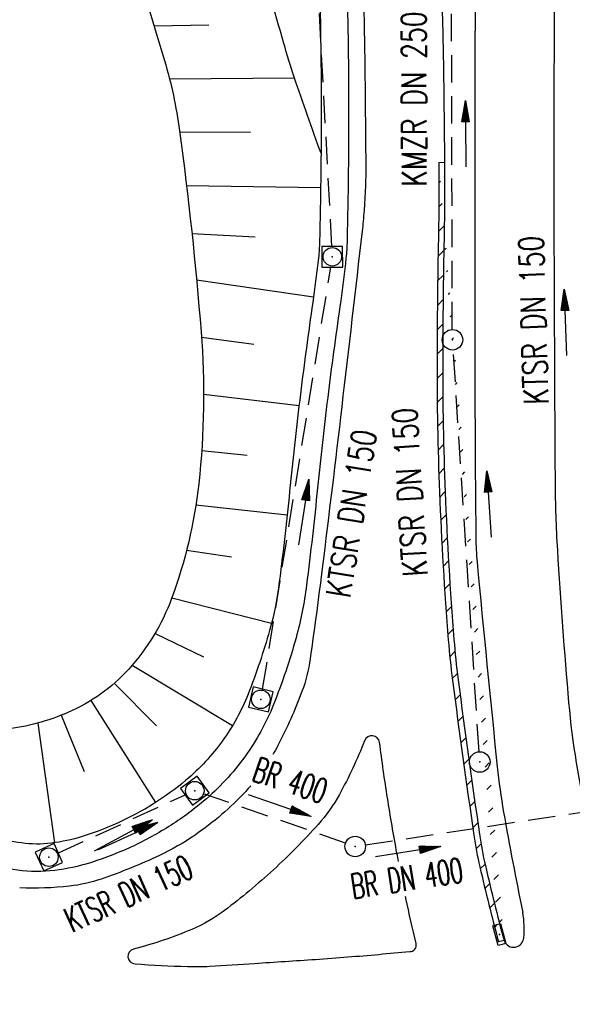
# Model space of a CAD drawing. Extents: x 0 to 1135, y 0 to 594.
# Tile 13 of 153: x 238 to 278, y 115 to 187. Entities that reach past the tile are written whole.
import ezdxf
from ezdxf.enums import TextEntityAlignment as Align

# ---------------------------------------------------------------- set-up
doc = ezdxf.new("R2010")
doc.units = 0
doc.header["$LTSCALE"] = 2
doc.header["$MEASUREMENT"] = 0
doc.linetypes.add('AUSGEZOGEN', pattern=[0])
doc.linetypes.add('GESTRICH-X2', pattern=[1.5, 1, -0.5])
doc.layers.get('0').update_dxf_attribs({"color": 8, "linetype": 'AUSGEZOGEN'})
for name, color, linetype in [('BOESCHG', 8, 'AUSGEZOGEN'), ('DURCHL', 200, 'GESTRICH-X2'), ('FBRTOP', 8, 'AUSGEZOGEN'), ('KANAL', 200, 'GESTRICH-X2'), ('MULDE', 8, 'AUSGEZOGEN'), ('PFEIL', 200, 'CONTINUOUS'), ('PFEILTOP', 8, 'AUSGEZOGEN'), ('SCHLITZRINNE', 200, 'AUSGEZOGEN'), ('SCHSYMBOL', 200, 'AUSGEZOGEN'), ('SIGNATUR', 8, 'AUSGEZOGEN'), ('TEXTO', 200, 'CONTINUOUS')]:
    doc.layers.add(name, color=color, linetype=linetype)
doc.styles.add('ROMANS', font='romans.shx', dxfattribs={"width": 0.8})

# ---------------------------------------------------------------- blocks, each defined once
blk = doc.blocks.new('30')
at = {"color": 0}
for p, q in [((-0.75, -0.289999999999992), (-0.75, 0.2927511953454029)), ((-0.75, 0.2927511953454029), (0.7528554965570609, 0.2927511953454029)), ((0.7528554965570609, 0.2927511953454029), (0.7528554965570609, -0.289999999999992)), ((0.7528554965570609, -0.289999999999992), (-0.75, -0.289999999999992))]:
    blk.add_line(p, q, dxfattribs=at)
blk.add_point((0, 0), dxfattribs=at)
blk = doc.blocks.new('GST')
at = {"color": 0}
blk.add_circle((0, 0), 0.75, dxfattribs=at)
blk.add_point((0, 0), dxfattribs=at)
blk = doc.blocks.new('10')
blk.add_blockref('GST', (0, 0))
blk = doc.blocks.new('20')
blk.add_lwpolyline([(-0.7540238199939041, -0.7510624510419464), (0.7541923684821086, -0.7510624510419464), (0.7541923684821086, 0.7497802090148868), (-0.7540238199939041, 0.7497802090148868)], close=True)
blk.add_circle((0, 0), 0.6755038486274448)
blk.add_point((0, 0))
blk = doc.blocks.new('PFEIL2')
at = {"color": 0}
for p, q in [((0.8796887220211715, 0.0024565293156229), (-2.401395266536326, -0.0115320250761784)), ((0.8808543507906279, -0.2709205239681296), (0.8785230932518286, 0.2758335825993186)), ((0.8785230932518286, 0.2758335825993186), (2.42908935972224, 0.0090619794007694)), ((0.9110887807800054, 0.2702307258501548), (0.878570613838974, 0.2646884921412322)), ((0.9651190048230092, 0.2609349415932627), (0.8786494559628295, 0.2461975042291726)), ((1.019149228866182, 0.2516391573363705), (0.8787282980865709, 0.2277065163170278)), ((1.073179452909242, 0.24234337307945), (0.8788071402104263, 0.2092155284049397)), ((1.127209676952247, 0.2330475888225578), (0.8788859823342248, 0.1907245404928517)), ((1.18123990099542, 0.2237518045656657), (0.8789648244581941, 0.1722335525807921)), ((1.235270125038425, 0.2144560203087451), (0.8790436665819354, 0.1537425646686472)), ((1.289300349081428, 0.2051602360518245), (0.8791225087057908, 0.1352515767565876)), ((1.34333057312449, 0.195864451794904), (0.8792013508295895, 0.1167605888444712)), ((1.397360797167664, 0.1865686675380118), (0.8792801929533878, 0.0982696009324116)), ((1.451391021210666, 0.1772728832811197), (0.8793590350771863, 0.0797786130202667)), ((1.505421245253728, 0.1679770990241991), (0.8794378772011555, 0.0612876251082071)), ((1.559451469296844, 0.1586813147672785), (0.8795167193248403, 0.0427966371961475)), ((1.613481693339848, 0.1493855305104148), (0.8795955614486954, 0.024305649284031)), ((1.66751191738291, 0.140089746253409), (0.8796744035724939, 0.005814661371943)), ((1.721542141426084, 0.1307939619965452), (0.8797532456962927, -0.0126763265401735)), ((1.775572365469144, 0.1214981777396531), (0.8798320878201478, -0.0311673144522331)), ((1.82960258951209, 0.1122023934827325), (0.8799109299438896, -0.0496583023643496)), ((1.883632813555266, 0.1029066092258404), (0.8799897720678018, -0.0681492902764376)), ((1.937663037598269, 0.0936108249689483), (0.8800686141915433, -0.08664027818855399)), ((1.991693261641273, 0.0843150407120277), (0.8801474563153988, -0.105131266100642)), ((2.045723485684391, 0.0750192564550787), (0.8802262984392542, -0.1236222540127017)), ((2.099753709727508, 0.0657234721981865), (0.8803051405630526, -0.1421132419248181)), ((2.153783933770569, 0.056427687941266), (0.8803839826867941, -0.1606042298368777)), ((2.207814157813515, 0.0471319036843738), (0.8804628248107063, -0.1790952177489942)), ((2.26184438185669, 0.0378361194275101), (0.8805416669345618, -0.1975862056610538)), ((2.315874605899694, 0.0285403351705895), (0.8806205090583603, -0.2160771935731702)), ((2.36990482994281, 0.0192445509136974), (0.8806993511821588, -0.2345681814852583)), ((2.423935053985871, 0.009948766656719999), (0.8807781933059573, -0.2530591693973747)), ((2.42908935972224, 0.0090619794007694), (0.8808543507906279, -0.2709205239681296))]:
    blk.add_line(p, q, dxfattribs=at)

msp = doc.modelspace()

# ---------------------------------------------------------------- hatches: boundary and pattern name
at = {"layer": 'SCHLITZRINNE'}
h = msp.add_hatch(dxfattribs=at)
h.set_pattern_fill('ANSI31', color=256, scale=10, style=0)
h.set_pattern_definition([(45, (0, 0), (-0.8838834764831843, 0.8838834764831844), [])])
edge = h.paths.add_edge_path()
edge.add_arc((73.49701239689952, 174.7466312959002), 195.0632848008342, -1.1604249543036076, 0.46816535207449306, ccw=False)
edge.add_arc((765.6291727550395, 160.7267980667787), 497.2108539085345, 178.8395750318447, 179.8611299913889)
edge.add_arc((494.6581439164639, 161.3835623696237), 226.2390291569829, 179.8611299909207, 182.3026354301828)
edge.add_arc((551.6060943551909, 163.6734519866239), 283.2329994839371, 182.3026354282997, 184.4842740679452)
edge.add_arc((325.8609806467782, 145.9692687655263), 56.79471988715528, 184.4842740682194, 187.4748417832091)
edge.add_arc((1104.849370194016, 248.1770785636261), 842.4596277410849, 187.4748417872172, 188.2485996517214)
edge.add_arc((299.2204898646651, 131.3865541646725), 28.40931024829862, 188.2485996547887, 193.0159019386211)
edge.add_arc((430.5253546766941, 161.7390581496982), 163.176672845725, 193.0159019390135, 194.9925714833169)
edge.add_arc((73.49701239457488, 174.746631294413), 195.4773016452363, -1.1604249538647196, 0.46816535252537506, ccw=False)
edge.add_arc((765.6291727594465, 160.7267980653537), 496.7968370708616, 178.8395750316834, 179.8611299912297)
edge.add_arc((494.6581439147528, 161.3835623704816), 225.8250123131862, 179.8611299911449, 182.3026354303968)
edge.add_arc((551.6060943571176, 163.6734519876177), 282.8189826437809, 182.3026354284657, 184.4842740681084)
edge.add_arc((325.8609806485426, 145.9692687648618), 56.38070304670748, 184.4842740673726, 187.4748417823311)
edge.add_arc((1104.849370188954, 248.1770785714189), 842.0456108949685, 187.4748417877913, 188.2485996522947)
edge.add_arc((299.2204898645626, 131.3865541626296), 27.99529340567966, 188.2485996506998, 193.0159019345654)
edge.add_arc((430.5253546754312, 161.7390581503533), 162.7626560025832, 193.0159019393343, 194.9925714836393)

# ---------------------------------------------------------------- linework, layer by layer
at = {"layer": 'BOESCHG'}
for p, q in [((247.8056167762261, 186.2899010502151), (251.7948993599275, 186.3633243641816)), ((247.8056167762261, 186.2899010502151), (251.7948993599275, 186.3633243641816)), ((248.9253534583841, 182.435275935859), (258.035841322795, 182.4995659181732)), ((248.9253534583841, 182.435275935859), (258.035841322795, 182.4995659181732)), ((249.6695549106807, 178.5574698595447), (254.8238388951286, 178.5353583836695)), ((249.6695549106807, 178.5574698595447), (254.8238388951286, 178.5353583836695)), ((250.1658038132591, 174.6542002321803), (259.939806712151, 174.5134370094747)), ((250.1658038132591, 174.6542002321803), (259.939806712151, 174.5134370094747)), ((250.5616174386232, 171.1537858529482), (255.1667312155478, 170.9162510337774)), ((250.5616174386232, 171.1537858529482), (255.1667312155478, 170.9162510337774)), ((250.8998526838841, 167.7737721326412), (259.4225084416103, 166.5398718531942)), ((250.8998526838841, 167.7737721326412), (259.4225084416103, 166.5398718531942)), ((251.2576218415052, 163.5936604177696), (255.0645149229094, 163.0858552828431)), ((251.2576218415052, 163.5936604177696), (255.0645149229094, 163.0858552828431)), ((251.4115825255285, 159.4517462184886), (258.365390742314, 158.6102222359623)), ((251.4115825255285, 159.4517462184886), (258.365390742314, 158.6102222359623)), ((251.274343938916, 155.3438374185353), (254.5936922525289, 154.9898838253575)), ((251.274343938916, 155.3438374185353), (254.5936922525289, 154.9898838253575)), ((250.8518535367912, 151.3746037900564), (257.5004374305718, 150.6572748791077)), ((250.8518535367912, 151.3746037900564), (257.5004374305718, 150.6572748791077)), ((250.1757222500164, 148.0714191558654), (253.4452259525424, 147.5998026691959)), ((250.1757222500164, 148.0714191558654), (253.4452259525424, 147.5998026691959)), ((249.0941413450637, 144.589648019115), (256.3583557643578, 142.7458836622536)), ((249.0941413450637, 144.589648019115), (256.3583557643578, 142.7458836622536)), ((247.8718237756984, 142.0067315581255), (251.4112671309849, 140.2882780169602)), ((247.8718237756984, 142.0067315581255), (251.4112671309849, 140.2882780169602)), ((246.2065685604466, 139.6912618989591), (253.5211163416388, 135.2910519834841)), ((246.2065685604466, 139.6912618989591), (253.5211163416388, 135.2910519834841)), ((244.9013277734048, 138.3748329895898), (247.9770103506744, 135.2655741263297)), ((244.9013277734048, 138.3748329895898), (247.9770103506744, 135.2655741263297)), ((243.1985196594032, 137.1160795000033), (247.9173851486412, 129.6839772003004)), ((243.1985196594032, 137.1160795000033), (247.9173851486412, 129.6839772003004)), ((241.0282011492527, 136.0360527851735), (242.6985187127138, 131.9424441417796)), ((241.0282011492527, 136.0360527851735), (242.6985187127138, 131.9424441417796)), ((239.3303092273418, 135.4712819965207), (240.5339473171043, 126.7473727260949)), ((239.3303092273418, 135.4712819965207), (240.5339473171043, 126.7473727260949))]:
    msp.add_line(p, q, dxfattribs=at)
for points in [[(244.9573121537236, 241.3937967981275, -0.02422224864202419), (244.6985541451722, 240.2312778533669, -0.01375340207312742), (242.7848784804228, 233.9324718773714, 0.02627514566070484), (241.8655682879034, 230.6097351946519, 0.0006881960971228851), (241.0751357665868, 227.0075167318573, 0.0004297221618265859), (239.8221671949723, 221.2357827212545, 0.001924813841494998), (238.6448763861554, 215.6867392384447, 0.01742207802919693), (238.5385869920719, 215.0689161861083, 0.1107283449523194), (238.60298253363, 214.313397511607, 0.006936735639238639), (242.3583528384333, 202.960653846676, 0.0005923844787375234), (243.6520668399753, 199.2385955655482, -0.0009504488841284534), (244.4567385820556, 196.9181711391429, -0.007371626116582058), (245.8366872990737, 192.714057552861, -0.003489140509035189), (248.5584328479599, 183.7710332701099, -0.03860739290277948), (249.6575626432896, 178.6464696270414, -0.01370506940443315), (251.2278311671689, 163.9852358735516, -0.04739158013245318), (251.0571268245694, 152.9186777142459, -0.06106094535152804), (249.0782211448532, 144.5464940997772, -0.09636592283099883), (245.9533878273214, 139.4062092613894, -0.1065485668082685), (241.5167360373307, 136.2378668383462, -0.07199738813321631), (236.9767569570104, 135.0101674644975, -0.06949253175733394), (232.1067312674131, 135.0998144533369, -0.07614013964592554), (227.5312487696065, 136.6382932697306, 0.006209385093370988)], [(244.8310311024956, 240.7605365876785, -0.01109115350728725), (244.6985541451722, 240.2312778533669, -0.01375340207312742), (242.7848784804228, 233.9324718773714, 0.02627514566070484), (241.8655682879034, 230.6097351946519, 0.0006881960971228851), (241.0751357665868, 227.0075167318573, 0.0004297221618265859), (239.8221671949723, 221.2357827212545, 0.001924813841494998), (238.6448763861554, 215.6867392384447, 0.01742207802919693), (238.5385869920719, 215.0689161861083, 0.1107283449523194), (238.60298253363, 214.313397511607, 0.006936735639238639), (242.3583528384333, 202.960653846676, 0.0005923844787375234), (243.6520668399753, 199.2385955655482, -0.0009504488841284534), (244.4567385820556, 196.9181711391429, -0.007371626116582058), (245.8366872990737, 192.714057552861, -0.003489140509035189), (248.5584328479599, 183.7710332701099, -0.03860739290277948), (249.6575626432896, 178.6464696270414, -0.01370506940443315), (251.2278311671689, 163.9852358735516, -0.04739158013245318), (251.0571268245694, 152.9186777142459, -0.06106094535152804), (249.0782211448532, 144.5464940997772, -0.09636592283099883), (245.9533878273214, 139.4062092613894, -0.1065485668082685), (241.5167360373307, 136.2378668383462, -0.07199738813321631), (236.9767569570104, 135.0101674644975, -0.06949253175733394), (232.1067312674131, 135.0998144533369, -0.07614013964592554), (227.5312487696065, 136.6382932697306, 0.006209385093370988)], [(259.9673760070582, 176.9991660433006, -0.005531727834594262), (258.0212093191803, 182.5427558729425, -0.01258403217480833), (257.2544394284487, 185.0093282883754, -0.0006732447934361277), (255.262874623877, 192.071110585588, 0.001302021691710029), (254.2284898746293, 195.7213024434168, 0.002607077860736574), (253.4930729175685, 198.2412074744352, 0.004365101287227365), (253.0328928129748, 199.7399804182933, 0.1024646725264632), (252.562839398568, 200.5786541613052, 0.0537775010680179), (251.2304692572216, 201.8156126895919, 0.178307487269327), (250.128720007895, 202.1418978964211, -0.2622645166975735), (249.399357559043, 202.4924161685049, -0.0687492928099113), (249.0331819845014, 203.2087615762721, -0.05947689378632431), (248.8337038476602, 204.1159197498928, -0.006242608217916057), (248.6291955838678, 206.5118593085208, -0.006111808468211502), (248.4808355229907, 208.9634844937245, -0.001127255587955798), (248.2745970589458, 213.4473487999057, -0.0003788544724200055), (247.701139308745, 226.7905532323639, -0.005147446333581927), (247.4959655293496, 233.2204394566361, 0.002799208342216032), (247.3419936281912, 238.8793231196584, 0.06636806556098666)]]:
    msp.add_lwpolyline(points, format="xyb", dxfattribs=at)
at = {"layer": 'DURCHL'}
msp.add_line((263.1955078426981, 126.5874401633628), (281.0337488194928, 129.2976917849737), dxfattribs=at)
at = {"layer": 'FBRTOP'}
for points in [[(288.5413095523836, 103.1748122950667, -0.0142665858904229), (285.431264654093, 108.8888770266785, -0.03676632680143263), (284.4554542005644, 111.2201882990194, -0.01961856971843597), (279.4874563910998, 128.2606987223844, -0.03957483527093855), (278.0375242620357, 136.9501851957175, -0.006225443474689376), (277.2148032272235, 148.0812265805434, -0.01387193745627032), (277.0465796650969, 153.0881825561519, -0.0006231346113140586), (276.9671752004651, 170.3612675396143, -0.001282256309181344), (276.9605757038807, 178.7555183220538, -6.653956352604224e-06), (276.9929923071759, 196.8488890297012, -8.507420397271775e-05)], [(288.5413095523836, 103.1748122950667, -0.0142665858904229), (285.431264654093, 108.8888770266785, -0.03676632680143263), (284.4554542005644, 111.2201882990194, -0.01961856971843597), (279.4874563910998, 128.2606987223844, -0.03957483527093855), (278.0375242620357, 136.9501851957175, -0.006225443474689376), (277.2148032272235, 148.0812265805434, -0.01387193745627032), (277.0465796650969, 153.0881825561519, -0.0006231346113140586), (276.9671752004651, 170.3612675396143, -0.001282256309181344), (276.9605757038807, 178.7555183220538, -6.653956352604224e-06), (276.9929923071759, 196.8488890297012, -8.507420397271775e-05)], [(234.5853540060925, 271.6827901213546, -0.02144720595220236), (240.1388082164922, 265.3571506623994, -0.01896578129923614), (245.8203321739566, 257.7210267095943, -0.03231101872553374), (250.0055913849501, 250.69352681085, -0.02468812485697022), (254.3997646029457, 240.9371621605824, -0.01931596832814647), (257.6796170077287, 231.5211946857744, -0.02441526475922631), (259.6143626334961, 223.8719535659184, -0.01789481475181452), (261.7699386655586, 210.7755697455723, -0.02187687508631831), (262.6766238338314, 199.9550734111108, -0.001923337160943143), (262.9989185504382, 191.0074481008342, -0.003842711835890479), (263.108578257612, 186.5274101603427, -0.002810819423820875), (263.2256154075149, 176.0458205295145, -0.01468050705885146), (263.1778133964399, 174.0389788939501, -0.004035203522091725), (263.1038763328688, 172.8332403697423, -0.006153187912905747), (263.0392868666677, 172.0436632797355, -0.005275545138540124), (262.9627173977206, 171.3134559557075, -0.0003005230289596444), (261.4757510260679, 158.5111400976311, -0.002053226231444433), (260.0523918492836, 146.7402413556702, -0.003660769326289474), (259.178666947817, 140.14775705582, -0.0543661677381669), (258.5793157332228, 137.7779056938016, -0.03071604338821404), (256.8275083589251, 133.831303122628, -0.01220172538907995), (256.4669614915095, 133.1768834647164, -0.05613281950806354)], [(259.7168301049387, 242.9626789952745, -0.01839795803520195), (263.8966637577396, 230.4858056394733, -0.03531924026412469), (265.3660618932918, 223.7845142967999, -0.003870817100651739), (267.9966685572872, 204.7741148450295, -0.02192322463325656), (268.287596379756, 201.396538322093, -0.002470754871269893), (268.7568299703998, 188.7688709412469, -0.004901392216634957), (268.8994929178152, 182.4004493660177, -0.0003298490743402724), (268.9502249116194, 178.1501270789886, -0.0007761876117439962), (268.9677884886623, 176.3438638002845, -0.007106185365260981)], [(259.7168301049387, 242.9626789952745, -0.01839795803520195), (263.8966637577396, 230.4858056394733, -0.03531924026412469), (265.3660618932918, 223.7845142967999, -0.003870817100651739), (267.9966685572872, 204.7741148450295, -0.02192322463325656), (268.287596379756, 201.396538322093, -0.002470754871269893), (268.7568299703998, 188.7688709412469, -0.004901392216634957), (268.8994929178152, 182.4004493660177, -0.0003298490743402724), (268.9502249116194, 178.1501270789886, -0.0007761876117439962), (268.9677884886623, 176.3438638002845, -0.007106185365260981)], [(276.9957872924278, 198.264035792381, -1.382205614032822e-05), (277.0042410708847, 202.1546886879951, -2.48721467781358e-05)], [(276.9957872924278, 198.264035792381, -1.382205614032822e-05), (277.0042410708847, 202.1546886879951, -2.48721467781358e-05)], [(265.617572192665, 125.3703193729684, -0.00109253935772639), (265.5017196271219, 125.9846630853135, -0.007145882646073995), (264.8103126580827, 130.014588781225, -0.007145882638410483), (264.2343599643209, 134.062628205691)], [(254.8442333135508, 130.9008742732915, -0.008985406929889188), (254.4777940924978, 130.4903832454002, -0.05613281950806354), (250.7921072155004, 127.3101108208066, -0.04036604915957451), (248.1901998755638, 125.8235250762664, -0.02641490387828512), (243.9510235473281, 124.1028691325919, -0.05595325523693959), (241.6436213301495, 123.5845397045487, -0.03632381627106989), (238.009728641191, 123.4516112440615)], [(266.8891685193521, 119.4016456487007, -0.005879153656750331), (266.1567401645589, 122.6849970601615, -0.0002463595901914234), (266.1277353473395, 122.8229527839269, -0.007145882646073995)]]:
    msp.add_lwpolyline(points, format="xyb", dxfattribs=at)
at = {"layer": 'FBRTOP', "flags": 128}
for points in [[(272.7037771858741, 251.1624606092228, 0.005081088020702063), (272.1193386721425, 245.8768729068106, 0.01389231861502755), (271.9790491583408, 243.936637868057, 0.0008882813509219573), (271.453669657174, 231.6171530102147, 0.007165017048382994), (271.4131405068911, 230.0889195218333, 0.001217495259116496), (271.2881643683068, 217.2702971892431, 0.001206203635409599), (271.2247381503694, 204.3312168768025, 0.000144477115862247), (271.2114115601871, 198.275092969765, 4.754350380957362e-05), (271.1779816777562, 179.8714839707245, 0.00100958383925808), (271.184108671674, 159.2952803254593, 0.002015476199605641), (271.2495357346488, 148.9885110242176, 0.02073525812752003), (271.3423694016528, 147.1994603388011, 0.002477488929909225), (272.812686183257, 132.2845662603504, 0.01754018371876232), (273.2716816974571, 128.986785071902, 0.007830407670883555), (274.6728059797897, 121.6631789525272)], [(272.7037771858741, 251.1624606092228, 0.005081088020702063), (272.1193386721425, 245.8768729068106, 0.01389231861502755), (271.9790491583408, 243.936637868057, 0.0008882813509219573), (271.453669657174, 231.6171530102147, 0.007165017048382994), (271.4131405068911, 230.0889195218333, 0.001217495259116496), (271.2881643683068, 217.2702971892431, 0.001206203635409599), (271.2247381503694, 204.3312168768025, 0.000144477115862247), (271.2114115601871, 198.275092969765, 4.754350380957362e-05), (271.1779816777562, 179.8714839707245, 0.00100958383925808), (271.184108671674, 159.2952803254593, 0.002015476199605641), (271.2495357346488, 148.9885110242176, 0.02073525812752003), (271.3423694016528, 147.1994603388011, 0.002477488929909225), (272.812686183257, 132.2845662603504, 0.01754018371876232), (273.2716816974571, 128.986785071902, 0.007830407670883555), (274.6728059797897, 121.6631789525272)], [(263.1363819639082, 134.1829831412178, -0.03432942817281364), (261.3041042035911, 130.2701000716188, -0.05544691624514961), (259.7526232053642, 128.0846734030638, -0.02460271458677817), (256.5045776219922, 124.7837854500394, -0.02455531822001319), (252.9414121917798, 121.8118700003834, -0.06137434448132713), (250.5565661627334, 120.4353724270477, -0.03754889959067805), (246.3025818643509, 118.9981287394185)], [(263.1363819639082, 134.1829831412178, -0.03432942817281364), (261.3041042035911, 130.2701000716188, -0.05544691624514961), (259.7526232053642, 128.0846734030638, -0.02460271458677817), (256.5045776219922, 124.7837854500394, -0.02455531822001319), (252.9414121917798, 121.8118700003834, -0.06137434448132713), (250.5565661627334, 120.4353724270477, -0.03754889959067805), (246.3025818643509, 118.9981287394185)], [(246.4203603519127, 117.9199111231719, 0.009817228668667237), (250.2386180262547, 117.7271687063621, 0.0231312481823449), (251.8617218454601, 117.7522504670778, 0.0006159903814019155), (255.1219180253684, 117.9577119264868, 0.0004517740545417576), (259.5665607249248, 118.2473492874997, 0.004250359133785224), (261.9212331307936, 118.4230448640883, 0.002217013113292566), (266.430712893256, 118.8182363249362)], [(246.4203603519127, 117.9199111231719, 0.009817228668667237), (250.2386180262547, 117.7271687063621, 0.0231312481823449), (251.8617218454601, 117.7522504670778, 0.0006159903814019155), (255.1219180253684, 117.9577119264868, 0.0004517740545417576), (259.5665607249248, 118.2473492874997, 0.004250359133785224), (261.9212331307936, 118.4230448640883, 0.002217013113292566), (266.430712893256, 118.8182363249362)]]:
    msp.add_lwpolyline(points, format="xyb", dxfattribs=at)
at = {"layer": 'FBRTOP'}
for centre, radius, start, end in [((263.669476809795, 133.9778059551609), 0.5712160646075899, 8.539671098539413, 158.9493161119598), ((263.669476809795, 133.9778059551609), 0.5712160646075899, 8.539671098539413, 158.9493161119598), ((267.9154763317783, 120.4797702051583), 6.860172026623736, 354.5057321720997, 9.933452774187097), ((267.9154763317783, 120.4797702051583), 6.860172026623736, 354.5057321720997, 9.933452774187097), ((266.4547072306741, 119.2712178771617), 0.4536165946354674, 266.967888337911, 16.71005818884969), ((266.4547072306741, 119.2712178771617), 0.4536165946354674, 266.967888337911, 16.71005818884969), ((273.9890382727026, 119.8455512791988), 0.717871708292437, 197.1919854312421, 282.8881647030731), ((273.9890382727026, 119.8455512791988), 0.717871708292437, 197.1919854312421, 282.8881647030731), ((273.9773367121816, 119.8966915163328), 0.7703336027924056, 282.8881647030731, 354.5057321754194), ((273.9773367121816, 119.8966915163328), 0.7703336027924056, 282.8881647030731, 354.5057321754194), ((246.4467600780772, 118.4683364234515), 0.5490603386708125, 105.2238489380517, 267.2440618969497), ((246.4467600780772, 118.4683364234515), 0.5490603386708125, 105.2238489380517, 267.2440618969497)]:
    msp.add_arc(centre, radius, start, end, dxfattribs=at)
at = {"layer": 'KANAL'}
for p, q in [((260.7635804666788, 170.2049720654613), (258.3536400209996, 214.8607012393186)), ((269.5342280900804, 164.1636754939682), (269.469240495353, 192.6429151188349)), ((255.7151180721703, 137.9381719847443), (260.6767332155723, 168.7022802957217)), ((271.4838796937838, 133.3981700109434), (269.6061880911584, 162.6697733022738)), ((240.8290341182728, 126.0040482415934), (250.0794421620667, 130.2472687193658)), ((261.7630474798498, 126.7279581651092), (251.4759229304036, 130.3017339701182))]:
    msp.add_line(p, q, dxfattribs=at)
at = {"layer": 'MULDE'}
for points in [[(257.1752426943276, 229.8738315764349, -0.0007019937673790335), (258.4744859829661, 221.3270843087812, -0.001079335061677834), (259.3000637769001, 215.7628824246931, -6.792460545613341e-05), (260.44919292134, 207.8936896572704, -0.0004935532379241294), (260.6064017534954, 206.8086083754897, -0.02435686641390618), (261.6136764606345, 196.1461473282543, -0.01351844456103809), (261.9673023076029, 176.9819965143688, -0.003707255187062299), (261.8654249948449, 170.6149476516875, -0.01991668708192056), (261.7856270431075, 169.3548416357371, -0.01018684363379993), (261.4004836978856, 166.2506964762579, 0.004701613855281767), (260.5067009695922, 159.6412565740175, 0.006312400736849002), (259.7146561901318, 152.6233540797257, -0.006285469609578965), (258.9139372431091, 145.5251640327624, -0.03637749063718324), (258.145393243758, 141.68702125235, -0.02731925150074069), (256.5090649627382, 136.8302569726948, -0.06163061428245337), (254.4112484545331, 133.0147797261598, -0.06075671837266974), (251.4147947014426, 129.7800202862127, -0.03553844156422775), (248.8854297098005, 127.931122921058, -0.03338942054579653), (245.9644751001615, 126.3602984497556, -0.0358828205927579), (242.8298934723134, 125.198570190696, -0.04675495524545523), (240.2329650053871, 124.6998146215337, -0.06741693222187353), (237.5234408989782, 124.8037120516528, -0.02292258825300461), (230.4481124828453, 126.3769341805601, -0.01887088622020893), (229.0519125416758, 126.8124550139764, -0.02346475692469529)], [(257.1752426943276, 229.8738315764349, -0.0007019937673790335), (258.4744859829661, 221.3270843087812, -0.001079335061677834), (259.3000637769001, 215.7628824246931, -6.792460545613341e-05), (260.44919292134, 207.8936896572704, -0.0004935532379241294), (260.6064017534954, 206.8086083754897, -0.02435686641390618), (261.6136764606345, 196.1461473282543, -0.01351844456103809), (261.9673023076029, 176.9819965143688, -0.003707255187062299), (261.8654249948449, 170.6149476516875, -0.01991668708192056), (261.7856270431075, 169.3548416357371, -0.01018684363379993), (261.4004836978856, 166.2506964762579, 0.004701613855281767), (260.5067009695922, 159.6412565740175, 0.006312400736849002), (259.7146561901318, 152.6233540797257, -0.006285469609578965), (258.9139372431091, 145.5251640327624, -0.03637749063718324), (258.145393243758, 141.68702125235, -0.02731925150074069), (256.5090649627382, 136.8302569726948, -0.06163061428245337), (254.4112484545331, 133.0147797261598, -0.06075671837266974), (251.4147947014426, 129.7800202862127, -0.03553844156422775), (248.8854297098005, 127.931122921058, -0.03338942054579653), (245.9644751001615, 126.3602984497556, -0.0358828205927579), (242.8298934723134, 125.198570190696, -0.04675495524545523), (240.2329650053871, 124.6998146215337, -0.06741693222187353), (237.5234408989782, 124.8037120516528, -0.02292258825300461), (230.4481124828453, 126.3769341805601, -0.01887088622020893), (229.0519125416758, 126.8124550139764, -0.02346475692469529)], [(255.1983825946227, 229.5704767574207, -0.0007019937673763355), (256.4967818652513, 221.0292816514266, -0.001079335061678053), (257.3210923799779, 215.4736209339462, -6.792460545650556e-05), (258.4701430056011, 207.6049658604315, -0.0004935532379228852), (258.6267856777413, 206.5237923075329, -0.02435686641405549), (259.6157450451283, 196.0552074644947, -0.01351844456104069), (259.9673760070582, 176.9991660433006, -0.003707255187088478), (259.8659731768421, 170.6617710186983, -0.01991668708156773), (259.7962410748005, 169.5606169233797, -0.01018684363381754), (259.4211311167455, 166.5373379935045, 0.004701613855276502), (258.5223080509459, 159.8906252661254, 0.006312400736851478), (257.7246000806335, 152.822544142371, -0.006285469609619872), (256.9295174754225, 145.7743189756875, -0.03637749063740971), (256.2180371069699, 142.2211544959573, -0.0273192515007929), (254.6514373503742, 137.5713505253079, -0.06163061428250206), (252.790269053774, 134.186285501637, -0.06075671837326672), (250.1229068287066, 131.3067899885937, -0.03553844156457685), (247.8227774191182, 129.6254576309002, -0.03338942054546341), (245.1368153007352, 128.1810068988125, -0.0358828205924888), (242.2710585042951, 127.1189096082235, -0.04675495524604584), (240.0406552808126, 126.6905473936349, -0.06741693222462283), (237.8676321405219, 126.7738725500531, -0.02292258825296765), (230.9712186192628, 128.3073123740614, -0.04736284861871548), (220.6061557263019, 132.3340714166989, 0.01387602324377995)], [(255.1983825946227, 229.5704767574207, -0.0007019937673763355), (256.4967818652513, 221.0292816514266, -0.001079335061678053), (257.3210923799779, 215.4736209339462, -6.792460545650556e-05), (258.4701430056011, 207.6049658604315, -0.0004935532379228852), (258.6267856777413, 206.5237923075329, -0.02435686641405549), (259.6157450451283, 196.0552074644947, -0.01351844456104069), (259.9673760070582, 176.9991660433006, -0.003707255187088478), (259.8659731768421, 170.6617710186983, -0.01991668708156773), (259.7962410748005, 169.5606169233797, -0.01018684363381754), (259.4211311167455, 166.5373379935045, 0.004701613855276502), (258.5223080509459, 159.8906252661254, 0.006312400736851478), (257.7246000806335, 152.822544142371, -0.006285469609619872), (256.9295174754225, 145.7743189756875, -0.03637749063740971), (256.2180371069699, 142.2211544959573, -0.0273192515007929), (254.6514373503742, 137.5713505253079, -0.06163061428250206), (252.790269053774, 134.186285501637, -0.06075671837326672), (250.1229068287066, 131.3067899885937, -0.03553844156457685), (247.8227774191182, 129.6254576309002, -0.03338942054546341), (245.1368153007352, 128.1810068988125, -0.0358828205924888), (242.2710585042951, 127.1189096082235, -0.04675495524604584), (240.0406552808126, 126.6905473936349, -0.06741693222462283), (237.8676321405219, 126.7738725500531, -0.02292258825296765), (230.9712186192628, 128.3073123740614, -0.04736284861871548), (220.6061557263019, 132.3340714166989, 0.01387602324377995)]]:
    msp.add_lwpolyline(points, format="xyb", dxfattribs=at)
at = {"layer": 'SCHLITZRINNE'}
for p, q in [((268.5537854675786, 176.3404808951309), (268.9677884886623, 176.3438638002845)), ((268.5537854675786, 176.3404808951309), (268.9677884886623, 176.3438638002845)), ((273.3032412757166, 119.6333667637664), (272.9033178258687, 119.5262631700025)), ((273.3032412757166, 119.6333667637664), (272.9033178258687, 119.5262631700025))]:
    msp.add_line(p, q, dxfattribs=at)
for points in [[(268.5537854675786, 176.3404808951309, -0.007106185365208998), (268.5202917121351, 170.7962386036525, 0.004457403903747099), (268.4197792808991, 161.9319061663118, 0.01065348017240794), (268.6017918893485, 152.2937866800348, 0.009519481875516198), (269.2401190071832, 141.5287469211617, 0.01304955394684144), (269.5488978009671, 138.5807958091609, 0.003376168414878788), (271.1050769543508, 127.3107149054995, 0.0208042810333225), (271.5410831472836, 124.9881674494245, 0.008625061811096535), (272.9033178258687, 119.5262631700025, 0.008625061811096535)], [(268.5537854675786, 176.3404808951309, -0.007106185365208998), (268.5202917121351, 170.7962386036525, 0.004457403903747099), (268.4197792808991, 161.9319061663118, 0.01065348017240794), (268.6017918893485, 152.2937866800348, 0.009519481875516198), (269.2401190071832, 141.5287469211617, 0.01304955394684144), (269.5488978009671, 138.5807958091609, 0.003376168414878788), (271.1050769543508, 127.3107149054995, 0.0208042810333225), (271.5410831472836, 124.9881674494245, 0.008625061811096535), (272.9033178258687, 119.5262631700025, 0.008625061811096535)], [(268.9677884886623, 176.3438638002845, -0.007106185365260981), (268.9342236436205, 170.7878539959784, 0.004457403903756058), (268.83379490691, 161.9309026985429, 0.01065348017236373), (269.0154744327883, 152.3104209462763, 0.009519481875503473), (269.6528684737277, 141.5611170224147, 0.01304955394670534), (269.9593963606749, 138.634655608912, 0.003376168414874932), (271.5148107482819, 127.3701132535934, 0.02080428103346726), (271.9444629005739, 125.0814129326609, 0.008625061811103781), (273.3032412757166, 119.6333667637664)], [(268.9677884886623, 176.3438638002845, -0.007106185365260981), (268.9342236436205, 170.7878539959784, 0.004457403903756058), (268.83379490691, 161.9309026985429, 0.01065348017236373), (269.0154744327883, 152.3104209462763, 0.009519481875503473), (269.6528684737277, 141.5611170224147, 0.01304955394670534), (269.9593963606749, 138.634655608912, 0.003376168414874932), (271.5148107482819, 127.3701132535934, 0.02080428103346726), (271.9444629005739, 125.0814129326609, 0.008625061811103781), (273.3032412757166, 119.6333667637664)]]:
    msp.add_lwpolyline(points, format="xyb", dxfattribs=at)

# ---------------------------------------------------------------- block references
at = {"layer": 'PFEIL'}
for p, rotation in [((270.5010819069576, 178.4100477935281), 90.1684595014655), ((277.7752107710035, 164.6635756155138), 91.76085950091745), ((272.2120127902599, 151.422167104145), 93.69445950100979), ((258.7087956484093, 150.840880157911), 80.82385950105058), ((256.9430137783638, 129.4537211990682), 340.8102595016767), ((245.8681990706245, 127.2094600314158), 24.51305950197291), ((266.303316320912, 126.0917009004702), 8.639459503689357)]:
    msp.add_blockref('PFEIL2', p, dxfattribs=dict(at, rotation=rotation))
at = {"layer": 'PFEILTOP', "rotation": 27.94128648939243}
msp.add_blockref('PFEIL2', (245.5506452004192, 127.270652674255), dxfattribs=at)
msp.add_blockref('PFEIL2', (245.5506452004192, 127.270652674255), dxfattribs=at)
at = {"layer": 'SCHSYMBOL'}
for name, p, rotation in [('20', (260.790934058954, 169.4577292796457), 0.1293595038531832), ('20', (260.790934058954, 169.4577292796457), 0.1293595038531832), ('10', (269.5453262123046, 163.4086378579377), 0.1293595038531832), ('10', (269.5453262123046, 163.4086378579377), 0.1293595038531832), ('20', (255.5802511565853, 137.2008037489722), 346.8240285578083), ('20', (255.5802511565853, 137.2008037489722), 346.8240285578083), ('10', (271.5323205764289, 132.635816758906), 0.1293595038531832), ('10', (271.5323205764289, 132.635816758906), 0.1293595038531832), ('20', (250.7688507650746, 130.5434051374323), 36.44522195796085), ('20', (250.7688507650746, 130.5434051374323), 36.44522195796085), ('10', (262.4593835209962, 126.4746794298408), 0.1293595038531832), ('10', (262.4593835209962, 126.4746794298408), 0.1293595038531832), ('20', (240.136810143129, 125.6951810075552), 24.23306174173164), ('20', (240.136810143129, 125.6951810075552), 24.23306174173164), ('30', (272.965663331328, 120.0519108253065), 104.9251652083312), ('30', (272.965663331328, 120.0519108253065), 104.9251652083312)]:
    msp.add_blockref(name, p, dxfattribs=dict(at, rotation=rotation))
at = {"layer": 'SIGNATUR', "rotation": 104.9251652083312}
msp.add_blockref('30', (272.965663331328, 120.0519108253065), dxfattribs=at)
msp.add_blockref('30', (272.965663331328, 120.0519108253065), dxfattribs=at)

# ---------------------------------------------------------------- texts
at = {"layer": 'TEXTO', "style": 'ROMANS'}
for s, rotation, width, p in [('KMZR DN 250', 90.1684595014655, 0.75, (267.6422078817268, 180.9556239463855)), ('KTSR DN 150', 91.76085950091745, 0.75, (276.3542874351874, 164.8591512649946)), ('KTSR DN 150', 93.6944595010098, 0.75, (267.3340974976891, 152.3620745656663)), ('KTSR DN 150', 80.82385950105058, 0.75, (263.0651274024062, 150.6063062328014)), ('BR 400', 341.3689439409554, 0.6, (257.4355814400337, 130.4430327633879)), ('KTSR DN 150', 24.51305950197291, 0.6, (246.3122901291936, 122.2309066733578)), ('BR DN 400', 8.639459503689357, 0.6, (266.355791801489, 123.2736543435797))]:
    msp.add_text(s, height=1.8, rotation=rotation, dxfattribs=dict(at, width=width)).set_placement(p, align=Align.CENTER)

doc.saveas('drawing.dxf')
